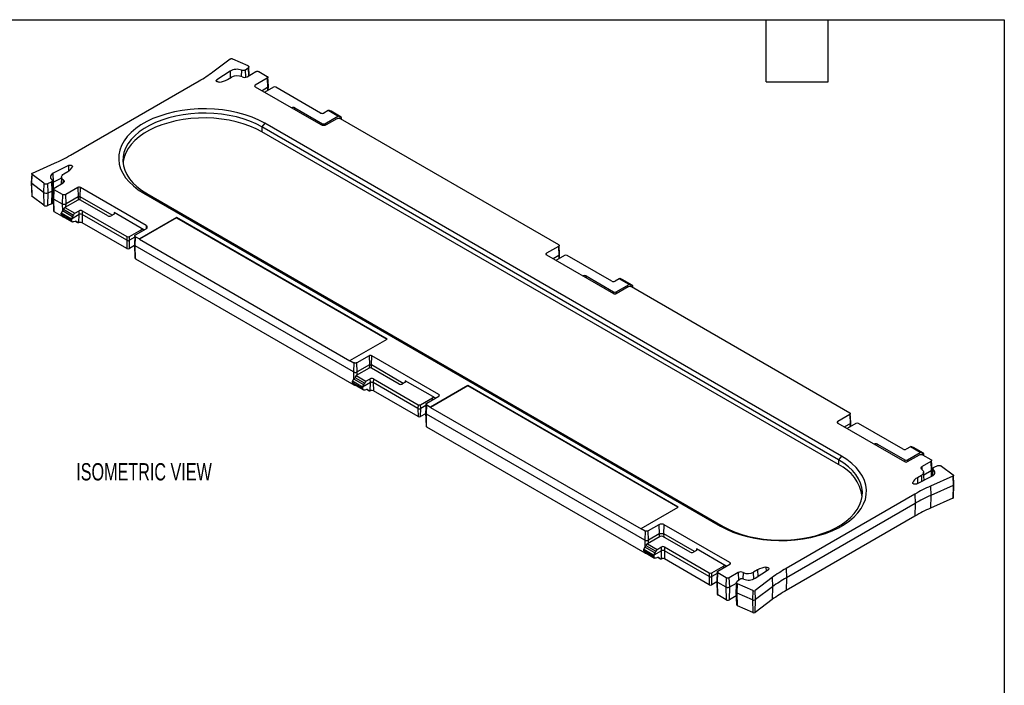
# Model space of a CAD drawing. Header units: millimetres. Extents: x 6 to 273, y 6 to 210.
# Tile 3 of 3: x 152 to 273, y 128 to 210. Entities that reach past the tile are written whole.
import ezdxf

# ---------------------------------------------------------------- set-up
doc = ezdxf.new("R2010")
doc.units = ezdxf.units.MM
doc.layers.add('TEXT', color=140, linetype='Continuous', lineweight=25)
doc.styles.add('SLDTEXTSTYLE0', font='TXT', dxfattribs={"width": 0.7})

msp = doc.modelspace()

# ---------------------------------------------------------------- linework, layer by layer
for p, q in [((176.004, 203.158), (178.116, 204.737)), ((178.393, 204.757), (180.266, 203.923)), ((178.099, 203.255), (176.486, 202.189)), ((178.099, 203.255), (178.132, 202.416)), ((179.509, 203.347), (179.486, 202.574)), ((179.988, 203.387), (180.328, 203.641)), ((180.025, 202.497), (179.988, 203.387)), ((180.185, 202.557), (181.271, 203.184)), ((180.328, 203.641), (180.369, 202.663)), ((180.457, 202.714), (180.401, 203.77)), ((181.649, 203.184), (182.671, 202.594)), ((158.519, 192.93), (174.313, 202.048)), ((176.495, 201.953), (176.486, 202.189)), ((177.799, 202.224), (178.295, 202.51)), ((182.671, 202.376), (181.189, 201.52)), ((182.671, 202.376), (182.713, 201.245)), ((182.809, 201.384), (182.75, 202.487)), ((181.196, 201.325), (181.189, 201.52)), ((181.189, 201.33), (189.243, 196.68)), ((182.713, 201.245), (182.025, 200.847)), ((183.414, 201.272), (182.351, 200.658)), ((182.713, 201.245), (182.704, 200.862)), ((182.794, 200.914), (182.809, 201.374)), ((189.213, 198.108), (183.733, 201.272)), ((185.676, 198.739), (185.678, 198.74)), ((185.678, 198.738), (185.678, 198.74)), ((186.057, 198.519), (186.066, 198.74)), ((186.066, 198.74), (189.424, 196.801)), ((190.119, 198.407), (189.601, 198.108)), ((191.322, 197.713), (190.119, 198.407)), ((191.449, 197.724), (190.242, 198.421)), ((190.403, 198.328), (191.625, 197.623)), ((191.717, 197.618), (190.49, 198.326)), ((182.369, 196.852), (182.009, 196.403)), ((253.08, 156.031), (182.369, 196.852)), ((189.744, 196.801), (191.322, 197.713)), ((189.925, 196.68), (191.231, 197.434)), ((191.609, 197.434), (218.38, 181.979)), ((191.774, 197.5), (191.634, 197.419)), ((191.767, 197.343), (191.774, 197.5)), ((191.774, 197.5), (191.773, 197.518)), ((182.009, 196.403), (181.991, 195.817)), ((252.702, 154.996), (181.991, 195.817)), ((252.719, 155.582), (182.009, 196.403)), ((189.424, 196.801), (189.417, 196.617)), ((189.75, 196.618), (189.744, 196.801)), ((153.861, 190.734), (156.596, 191.954)), ((158.275, 191.676), (156.428, 190.745)), ((157.719, 190.631), (158.214, 190.917)), ((158.275, 191.676), (158.299, 190.97)), ((153.784, 190.648), (153.725, 189.542)), ((153.778, 189.447), (153.825, 190.575)), ((155.271, 189.494), (153.825, 190.575)), ((155.758, 189.457), (156.199, 189.654)), ((156.199, 189.654), (156.236, 188.52)), ((156.393, 188.713), (156.334, 189.819)), ((156.349, 189.541), (156.467, 189.612)), ((156.467, 189.612), (156.428, 190.745)), ((156.435, 188.103), (156.467, 189.612)), ((157.433, 190.099), (156.467, 189.612)), ((157.442, 190.262), (157.396, 189.401)), ((157.649, 189.548), (157.663, 189.893)), ((153.725, 189.535), (153.776, 187.947)), ((155.224, 188.366), (153.778, 189.447)), ((153.819, 187.877), (153.778, 189.447)), ((155.271, 189.494), (155.224, 188.366)), ((155.224, 188.366), (155.265, 186.796)), ((155.794, 188.324), (155.758, 189.457)), ((155.794, 188.324), (156.236, 188.52)), ((156.236, 188.52), (156.204, 186.956)), ((156.343, 187.114), (156.394, 188.702)), ((156.473, 188.807), (156.414, 187.703)), ((156.509, 187.564), (156.551, 188.695)), ((156.551, 188.913), (157.637, 189.54)), ((157.574, 188.105), (156.551, 188.695)), ((159.434, 188.961), (157.951, 188.105)), ((159.434, 188.961), (159.476, 187.83)), ((159.721, 187.83), (159.763, 188.961)), ((167.817, 184.311), (159.763, 188.961)), ((155.265, 186.796), (153.819, 187.877)), ((155.763, 186.759), (155.794, 188.324)), ((156.371, 188.012), (156.434, 188.046)), ((156.414, 187.694), (156.464, 186.108)), ((156.509, 187.564), (157.532, 186.974)), ((156.545, 185.997), (156.509, 187.564)), ((157.574, 188.105), (157.532, 186.974)), ((159.439, 187.431), (157.86, 186.52)), ((157.993, 186.974), (157.951, 188.105)), ((159.476, 187.83), (157.993, 186.974)), ((159.476, 187.83), (159.467, 187.445)), ((163.638, 185.569), (159.721, 187.83)), ((159.73, 187.445), (159.721, 187.83)), ((163.117, 185.492), (159.758, 187.431)), ((167.52, 188.279), (238.231, 147.459)), ((167.881, 188.247), (167.52, 188.279)), ((167.881, 188.247), (238.592, 147.427)), ((156.204, 186.956), (155.763, 186.759)), ((157.568, 185.407), (156.545, 185.997)), ((157.532, 186.974), (157.552, 186.098)), ((158.78, 185.397), (157.557, 186.103)), ((157.691, 186.299), (158.904, 185.599)), ((157.86, 186.52), (159.063, 185.825)), ((157.984, 186.592), (157.993, 186.974)), ((159.063, 185.825), (159.581, 186.124)), ((159.598, 185.661), (159.581, 186.124)), ((159.969, 186.124), (159.952, 185.661)), ((159.969, 186.124), (165.449, 182.961)), ((157.408, 185.825), (157.41, 185.843)), ((158.646, 185.111), (157.408, 185.825)), ((157.417, 185.641), (157.408, 185.825)), ((157.41, 185.843), (158.646, 185.13)), ((158.646, 184.932), (157.417, 185.641)), ((157.514, 185.474), (158.746, 184.762)), ((157.567, 185.443), (157.568, 185.407)), ((159.598, 185.661), (158.646, 185.111)), ((158.646, 185.13), (158.646, 185.111)), ((158.646, 185.111), (158.646, 184.932)), ((159.118, 184.821), (158.906, 184.756)), ((159.151, 184.83), (159.411, 184.679)), ((159.347, 184.746), (159.194, 184.834)), ((159.576, 184.669), (159.598, 185.661)), ((165.432, 182.497), (159.952, 185.661)), ((159.952, 185.661), (159.975, 184.658)), ((163.889, 185.714), (163.505, 185.492)), ((163.889, 185.897), (163.882, 185.71)), ((167.531, 183.795), (163.889, 185.897)), ((171.542, 185.259), (166.986, 182.629)), ((171.542, 185.3), (166.987, 182.67)), ((197.36, 170.395), (171.542, 185.3)), ((171.542, 185.3), (171.542, 185.259)), ((171.542, 185.259), (197.325, 170.374)), ((165.455, 181.494), (159.975, 184.658)), ((165.768, 182.961), (167.213, 183.795)), ((166.511, 183.163), (167.817, 183.917)), ((167.222, 183.574), (167.213, 183.795)), ((167.529, 183.751), (167.531, 183.795)), ((167.817, 184.311), (167.803, 183.921)), ((165.449, 182.961), (165.432, 182.497)), ((165.432, 182.497), (165.455, 181.494)), ((165.763, 181.494), (165.786, 182.497)), ((165.786, 182.497), (165.768, 182.961)), ((166.423, 182.865), (165.786, 182.497)), ((166.433, 183.057), (166.374, 181.954)), ((166.469, 181.815), (166.511, 182.945)), ((166.511, 182.945), (166.987, 182.67)), ((166.987, 182.67), (166.986, 182.629)), ((166.986, 182.629), (192.805, 167.724)), ((166.377, 181.849), (165.763, 181.494)), ((166.374, 181.944), (166.425, 180.358)), ((193.241, 166.36), (166.469, 181.815)), ((166.505, 180.247), (166.469, 181.815)), ((218.38, 181.761), (216.898, 180.905)), ((218.38, 181.761), (218.422, 180.63)), ((218.518, 180.769), (218.458, 181.873)), ((166.505, 180.247), (193.277, 164.793)), ((216.905, 180.711), (216.898, 180.905)), ((216.898, 180.715), (225.128, 175.964)), ((218.422, 180.63), (217.733, 180.233)), ((219.123, 180.657), (218.06, 180.044)), ((218.422, 180.63), (218.413, 180.248)), ((218.503, 180.3), (218.518, 180.76)), ((224.922, 177.494), (219.442, 180.657)), ((221.385, 178.125), (221.387, 178.126)), ((221.387, 178.124), (221.387, 178.126)), ((221.766, 177.905), (221.774, 178.126)), ((221.774, 178.126), (225.133, 176.187)), ((225.828, 177.793), (225.31, 177.494)), ((227.031, 177.098), (225.828, 177.793)), ((227.158, 177.109), (225.951, 177.806)), ((226.112, 177.714), (227.334, 177.009)), ((227.426, 177.003), (226.199, 177.711)), ((225.452, 176.187), (227.031, 177.098)), ((225.457, 175.964), (226.94, 176.82)), ((227.318, 176.82), (254.089, 161.365)), ((227.483, 176.886), (227.343, 176.805)), ((227.476, 176.729), (227.483, 176.886)), ((227.483, 176.886), (227.481, 176.904)), ((225.133, 176.187), (225.125, 175.966)), ((225.461, 175.966), (225.452, 176.187)), ((192.806, 167.766), (197.36, 170.395)), ((195.143, 168.347), (193.66, 167.491)), ((195.143, 168.347), (195.185, 167.216)), ((195.43, 167.216), (195.472, 168.347)), ((203.703, 163.595), (195.472, 168.347)), ((192.805, 167.724), (192.806, 167.766)), ((192.806, 167.766), (193.283, 167.491)), ((193.283, 167.491), (193.241, 166.36)), ((195.148, 166.817), (193.569, 165.906)), ((193.702, 166.36), (193.66, 167.491)), ((195.185, 167.216), (193.702, 166.36)), ((195.185, 167.216), (195.176, 166.831)), ((199.347, 164.955), (195.43, 167.216)), ((195.439, 166.831), (195.43, 167.216)), ((198.826, 164.878), (195.467, 166.817)), ((193.241, 166.36), (193.261, 165.484)), ((194.489, 164.783), (193.266, 165.488)), ((193.4, 165.685), (194.613, 164.985)), ((193.569, 165.906), (194.772, 165.211)), ((193.693, 165.977), (193.702, 166.36)), ((194.772, 165.211), (195.29, 165.51)), ((195.307, 165.047), (195.29, 165.51)), ((195.678, 165.51), (195.661, 165.047)), ((195.678, 165.51), (201.158, 162.346)), ((193.117, 165.211), (193.119, 165.229)), ((194.355, 164.497), (193.117, 165.211)), ((193.126, 165.027), (193.117, 165.211)), ((193.119, 165.229), (194.355, 164.515)), ((194.355, 164.317), (193.126, 165.027)), ((193.223, 164.859), (194.455, 164.148)), ((193.276, 164.829), (193.277, 164.793)), ((195.307, 165.047), (194.355, 164.497)), ((194.355, 164.515), (194.355, 164.497)), ((194.355, 164.497), (194.355, 164.317)), ((194.86, 164.215), (195.12, 164.065)), ((195.056, 164.131), (194.903, 164.22)), ((195.285, 164.055), (195.307, 165.047)), ((201.141, 161.883), (195.661, 165.047)), ((195.661, 165.047), (195.684, 164.044)), ((199.598, 165.1), (199.214, 164.878)), ((199.598, 165.283), (199.591, 165.096)), ((203.239, 163.181), (199.598, 165.283)), ((207.251, 164.644), (202.695, 162.014)), ((207.251, 164.685), (202.696, 162.056)), ((233.069, 149.781), (207.251, 164.685)), ((207.251, 164.685), (207.251, 164.644)), ((233.034, 149.76), (207.251, 164.644)), ((194.827, 164.207), (194.615, 164.142)), ((201.164, 160.88), (195.684, 164.044)), ((201.477, 162.346), (202.922, 163.181)), ((202.22, 162.549), (203.703, 163.405)), ((202.931, 162.959), (202.922, 163.181)), ((203.238, 163.137), (203.239, 163.181)), ((203.703, 163.595), (203.695, 163.401)), ((201.158, 162.346), (201.141, 161.883)), ((201.141, 161.883), (201.164, 160.88)), ((201.471, 160.88), (201.495, 161.883)), ((201.495, 161.883), (201.477, 162.346)), ((202.131, 162.251), (201.495, 161.883)), ((202.142, 162.443), (202.083, 161.339)), ((202.178, 161.2), (202.22, 162.331)), ((202.22, 162.331), (202.696, 162.056)), ((202.696, 162.056), (202.695, 162.014)), ((202.695, 162.014), (228.513, 147.11)), ((202.086, 161.235), (201.471, 160.88)), ((202.083, 161.33), (202.133, 159.744)), ((228.95, 145.745), (202.178, 161.2)), ((202.214, 159.633), (202.178, 161.2)), ((254.089, 161.147), (252.625, 160.302)), ((254.089, 161.147), (254.131, 160.016)), ((254.226, 160.155), (254.167, 161.259)), ((202.214, 159.633), (228.986, 144.178)), ((252.633, 160.086), (252.625, 160.302)), ((252.625, 160.09), (260.818, 155.36)), ((254.131, 160.016), (253.442, 159.618)), ((254.832, 160.043), (253.769, 159.43)), ((254.131, 160.016), (254.122, 159.634)), ((254.212, 159.685), (254.226, 160.146)), ((260.631, 156.88), (255.151, 160.043)), ((257.094, 157.511), (257.095, 157.512)), ((257.096, 157.51), (257.095, 157.512)), ((257.475, 157.29), (257.483, 157.512)), ((257.483, 157.512), (260.842, 155.573)), ((261.537, 157.178), (261.019, 156.88)), ((262.74, 156.484), (261.537, 157.178)), ((262.867, 156.495), (261.659, 157.192)), ((261.82, 157.1), (263.043, 156.394)), ((263.134, 156.389), (261.908, 157.097)), ((253.08, 156.031), (252.719, 155.582)), ((261.161, 155.573), (262.74, 156.484)), ((261.185, 155.36), (262.649, 156.205)), ((263.027, 156.205), (264.049, 155.615)), ((263.192, 156.271), (263.052, 156.191)), ((263.185, 156.114), (263.192, 156.271)), ((263.192, 156.271), (263.19, 156.289)), ((252.719, 155.582), (252.702, 154.996)), ((260.842, 155.573), (260.834, 155.352)), ((261.169, 155.352), (261.161, 155.573)), ((264.049, 155.397), (262.963, 154.77)), ((262.978, 154.387), (262.963, 154.77)), ((264.049, 155.397), (264.091, 154.266)), ((264.187, 154.405), (264.127, 155.509)), ((264.842, 154.853), (264.401, 154.656)), ((265.329, 154.817), (266.775, 153.736)), ((262.325, 152.635), (264.172, 153.566)), ((262.881, 153.679), (262.386, 153.393)), ((262.386, 153.393), (262.412, 152.679)), ((262.881, 153.679), (262.909, 152.929)), ((263.212, 153.082), (263.158, 154.083)), ((263.177, 153.738), (264.091, 154.266)), ((266.739, 153.576), (264.004, 152.357)), ((264.091, 154.266), (264.074, 153.516)), ((264.16, 153.56), (264.187, 154.396)), ((264.266, 154.504), (264.218, 153.6)), ((264.301, 153.664), (264.332, 154.38)), ((266.739, 153.576), (266.775, 152.442)), ((266.875, 152.553), (266.816, 153.662)), ((261.834, 152.72), (261.83, 152.803)), ((264.004, 152.357), (264.041, 151.223)), ((266.775, 152.442), (264.041, 151.223)), ((266.775, 152.442), (266.744, 150.878)), ((266.824, 150.964), (266.875, 152.549)), ((262.081, 151.38), (246.288, 142.263)), ((262.081, 151.38), (262.123, 150.249)), ((264.041, 151.223), (264.009, 149.658)), ((228.515, 147.151), (233.069, 149.781)), ((262.123, 150.249), (246.329, 141.132)), ((262.123, 150.249), (262.087, 148.682)), ((266.744, 150.878), (264.009, 149.658)), ((262.087, 148.682), (246.293, 139.565)), ((230.675, 147.63), (229.369, 146.876)), ((230.675, 147.63), (230.717, 146.499)), ((231.316, 146.499), (231.357, 147.63)), ((239.411, 142.981), (231.357, 147.63)), ((238.231, 147.459), (238.592, 147.427)), ((228.513, 147.11), (228.515, 147.151)), ((228.515, 147.151), (228.991, 146.876)), ((228.991, 146.876), (228.95, 145.745)), ((230.857, 146.203), (229.278, 145.291)), ((229.411, 145.745), (229.369, 146.876)), ((230.717, 146.499), (229.411, 145.745)), ((230.717, 146.499), (230.708, 146.117)), ((234.535, 144.264), (231.176, 146.203)), ((235.055, 144.34), (231.316, 146.499)), ((231.324, 146.117), (231.316, 146.499)), ((228.95, 145.745), (228.97, 144.87)), ((229.109, 145.071), (230.322, 144.37)), ((229.278, 145.291), (230.481, 144.597)), ((229.402, 145.363), (229.411, 145.745)), ((230.481, 144.597), (230.999, 144.896)), ((231.016, 144.432), (230.999, 144.896)), ((231.387, 144.896), (231.37, 144.432)), ((231.387, 144.896), (236.867, 141.732)), ((228.826, 144.597), (228.828, 144.615)), ((230.064, 143.882), (228.826, 144.597)), ((228.835, 144.412), (228.826, 144.597)), ((228.828, 144.615), (230.064, 143.901)), ((230.064, 143.703), (228.835, 144.412)), ((228.932, 144.245), (230.164, 143.534)), ((230.197, 144.168), (228.975, 144.874)), ((228.985, 144.214), (228.986, 144.178)), ((231.016, 144.432), (230.064, 143.882)), ((230.064, 143.901), (230.064, 143.882)), ((230.064, 143.882), (230.064, 143.703)), ((230.993, 143.441), (231.016, 144.432)), ((236.85, 141.269), (231.37, 144.432)), ((231.37, 144.432), (231.393, 143.429)), ((235.307, 144.485), (234.922, 144.264)), ((235.307, 144.669), (235.3, 144.481)), ((238.948, 142.566), (235.307, 144.669)), ((230.535, 143.593), (230.324, 143.527)), ((230.569, 143.601), (230.829, 143.451)), ((230.765, 143.517), (230.612, 143.605)), ((236.873, 140.266), (231.393, 143.429)), ((237.186, 141.732), (238.631, 142.566)), ((237.929, 141.935), (239.411, 142.791)), ((238.639, 142.345), (238.631, 142.566)), ((238.947, 142.522), (238.948, 142.566)), ((239.411, 142.981), (239.404, 142.787)), ((236.867, 141.732), (236.85, 141.269)), ((237.203, 141.269), (237.186, 141.732)), ((237.84, 141.636), (237.203, 141.269)), ((237.851, 141.828), (237.792, 140.725)), ((237.887, 140.586), (237.929, 141.717)), ((238.952, 141.126), (237.929, 141.717)), ((240.415, 141.753), (239.329, 141.126)), ((240.415, 141.753), (240.45, 140.802)), ((241.026, 141.769), (241, 140.991)), ((242.801, 142.087), (242.305, 141.801)), ((242.336, 140.968), (242.305, 141.801)), ((242.501, 141.056), (244.114, 142.122)), ((242.801, 142.087), (242.831, 141.274)), ((243.823, 142.407), (243.828, 141.933)), ((246.288, 142.263), (246.329, 141.132)), ((236.85, 141.269), (236.873, 140.266)), ((237.18, 140.266), (237.203, 141.269)), ((237.794, 140.62), (237.18, 140.266)), ((237.791, 140.716), (237.842, 139.13)), ((237.887, 140.586), (238.91, 139.996)), ((237.923, 139.019), (237.887, 140.586)), ((238.952, 141.126), (238.91, 139.996)), ((239.371, 139.996), (239.329, 141.126)), ((239.371, 139.996), (240.195, 140.471)), ((240.199, 140.553), (240.14, 139.447)), ((240.612, 140.924), (240.272, 140.669)), ((240.298, 139.254), (240.334, 140.388)), ((242.207, 139.553), (240.334, 140.388)), ((244.596, 141.152), (242.484, 139.573)), ((244.596, 141.152), (244.643, 140.025)), ((246.329, 141.132), (246.293, 139.565)), ((238.946, 138.428), (237.923, 139.019)), ((238.91, 139.996), (238.946, 138.428)), ((239.335, 138.428), (239.371, 139.996)), ((240.157, 138.903), (239.335, 138.428)), ((240.14, 139.435), (240.191, 137.848)), ((242.171, 138.419), (240.298, 139.254)), ((240.329, 137.689), (240.298, 139.254)), ((242.207, 139.553), (242.171, 138.419)), ((242.53, 138.446), (242.484, 139.573)), ((244.643, 140.025), (242.53, 138.446)), ((244.643, 140.025), (244.602, 138.455)), ((242.202, 136.854), (240.329, 137.689)), ((242.171, 138.419), (242.202, 136.854)), ((244.602, 138.455), (242.49, 136.876)), ((242.49, 136.876), (242.53, 138.446))]:
    msp.add_line(p, q)
at = {"flags": 128}
for points in [[(176.777, 201.903), (176.683, 201.9), (176.592, 201.914), (176.513, 201.943), (176.453, 201.985), (176.419, 202.036), (176.413, 202.09), (176.436, 202.143), (176.486, 202.189)], [(182.369, 196.852), (181.63, 197.24), (180.83, 197.585), (179.977, 197.885), (179.078, 198.137), (178.142, 198.339), (177.177, 198.488), (176.191, 198.584), (175.195, 198.625), (174.196, 198.611), (173.204, 198.543), (172.227, 198.42), (171.275, 198.245), (170.357, 198.018), (169.48, 197.741), (168.652, 197.418), (167.882, 197.051), (167.175, 196.643), (166.539, 196.198), (165.979, 195.72), (165.5, 195.214), (165.107, 194.684), (164.803, 194.134), (164.59, 193.571), (164.471, 192.998), (164.448, 192.421), (164.519, 191.846), (164.685, 191.277), (164.943, 190.72), (165.293, 190.179), (165.729, 189.66), (166.249, 189.168), (166.848, 188.706), (167.52, 188.279)], [(182.009, 196.403), (181.305, 196.772), (180.544, 197.101), (179.732, 197.386), (178.877, 197.626), (177.986, 197.818), (177.068, 197.96), (176.131, 198.051), (175.182, 198.09), (174.232, 198.077), (173.288, 198.012), (172.359, 197.895), (171.454, 197.728), (170.58, 197.512), (169.745, 197.249), (168.958, 196.941), (168.225, 196.592), (167.553, 196.204), (166.948, 195.781), (166.415, 195.326), (165.959, 194.845), (165.585, 194.34), (165.295, 193.817), (165.093, 193.281), (164.98, 192.736), (164.958, 192.188), (165.026, 191.64), (165.183, 191.099), (165.429, 190.569), (165.762, 190.055), (166.177, 189.561), (166.672, 189.092), (167.241, 188.653), (167.881, 188.247)], [(181.991, 195.817), (181.289, 196.185), (180.53, 196.513), (179.72, 196.798), (178.867, 197.037), (177.979, 197.228), (177.063, 197.37), (176.128, 197.461), (175.182, 197.5), (174.234, 197.487), (173.292, 197.422), (172.366, 197.306), (171.462, 197.139), (170.591, 196.923), (169.758, 196.661), (168.973, 196.354), (168.242, 196.006), (167.571, 195.618), (166.967, 195.196), (166.436, 194.743), (165.981, 194.262), (165.608, 193.759), (165.319, 193.238), (165.118, 192.703), (165.005, 192.159), (164.983, 191.895)], [(158.275, 191.676), (158.355, 191.705), (158.446, 191.718), (158.54, 191.714), (158.628, 191.695), (158.7, 191.66), (158.751, 191.614), (158.775, 191.562), (158.77, 191.507)], [(153.825, 190.575), (153.805, 190.593), (153.791, 190.614), (153.784, 190.636), (153.786, 190.659), (153.794, 190.68), (153.81, 190.701), (153.833, 190.719), (153.861, 190.734)], [(156.428, 190.745), (156.294, 190.663), (156.189, 190.569), (156.115, 190.465), (156.075, 190.355), (156.071, 190.243), (156.103, 190.132), (156.169, 190.027), (156.268, 189.93)], [(156.268, 189.93), (156.302, 189.897), (156.324, 189.861), (156.334, 189.823), (156.331, 189.784), (156.315, 189.747), (156.287, 189.712), (156.248, 189.68), (156.199, 189.654)], [(157.663, 189.893), (157.563, 189.976), (157.492, 190.069), (157.451, 190.167), (157.442, 190.268), (157.466, 190.369), (157.521, 190.465), (157.607, 190.553), (157.719, 190.631)], [(157.663, 189.893), (157.711, 189.853), (157.745, 189.809), (157.765, 189.762), (157.769, 189.714), (157.757, 189.666), (157.731, 189.62), (157.69, 189.577), (157.637, 189.54)], [(238.231, 147.459), (238.97, 147.071), (239.77, 146.725), (240.623, 146.425), (241.522, 146.173), (242.458, 145.971), (243.423, 145.822), (244.409, 145.726), (245.406, 145.685), (246.404, 145.699), (247.397, 145.767), (248.373, 145.89), (249.325, 146.066), (250.243, 146.293), (251.12, 146.569), (251.948, 146.892), (252.718, 147.26), (253.425, 147.668), (254.061, 148.112), (254.621, 148.59), (255.1, 149.096), (255.493, 149.627), (255.798, 150.176), (256.01, 150.74), (256.129, 151.313), (256.152, 151.889), (256.081, 152.465), (255.915, 153.033), (255.657, 153.591), (255.308, 154.131), (254.871, 154.65), (254.351, 155.142), (253.752, 155.604), (253.08, 156.031)], [(238.592, 147.427), (239.295, 147.057), (240.056, 146.729), (240.868, 146.443), (241.723, 146.203), (242.614, 146.011), (243.532, 145.869), (244.469, 145.778), (245.418, 145.739), (246.368, 145.752), (247.312, 145.817), (248.241, 145.934), (249.146, 146.101), (250.02, 146.317), (250.855, 146.58), (251.642, 146.888), (252.375, 147.237), (253.047, 147.625), (253.653, 148.048), (254.185, 148.503), (254.641, 148.985), (255.015, 149.489), (255.305, 150.012), (255.507, 150.548), (255.62, 151.093), (255.642, 151.642), (255.574, 152.189), (255.417, 152.73), (255.171, 153.26), (254.839, 153.775), (254.423, 154.268), (253.928, 154.737), (253.359, 155.176), (252.719, 155.582)], [(262.937, 154.417), (262.889, 154.457), (262.855, 154.501), (262.835, 154.548), (262.831, 154.597), (262.843, 154.645), (262.869, 154.691), (262.91, 154.733), (262.963, 154.77)], [(262.937, 154.417), (263.037, 154.334), (263.108, 154.242), (263.149, 154.143), (263.158, 154.042), (263.134, 153.942), (263.079, 153.845), (262.993, 153.757), (262.881, 153.679)], [(264.172, 153.566), (264.306, 153.647), (264.412, 153.741), (264.486, 153.845), (264.525, 153.955), (264.529, 154.067), (264.497, 154.178), (264.431, 154.283), (264.332, 154.38)], [(262.325, 152.635), (262.245, 152.606), (262.154, 152.592), (262.06, 152.596), (261.973, 152.616), (261.9, 152.65), (261.849, 152.696), (261.825, 152.749), (261.83, 152.803)], [(243.823, 142.407), (243.917, 142.41), (244.008, 142.397), (244.087, 142.367), (244.147, 142.325), (244.181, 142.275), (244.187, 142.22), (244.164, 142.168), (244.114, 142.122)], [(240.334, 140.388), (240.285, 140.415), (240.245, 140.447), (240.217, 140.482), (240.202, 140.521), (240.2, 140.56), (240.211, 140.599), (240.235, 140.636), (240.272, 140.669)]]:
    msp.add_lwpolyline(points, dxfattribs=at)
for centre, radius, start, end in [((165.782, 216.891), 17.121, 299.88606, 306.6625), ((178.899, 201.847), 1.62, 67.87306, 119.62145), ((180.12, 203.595), 0.359, 60.09456, 66.05904), ((176.485, 204.622), 2.735, 276.13899, 298.72174), ((178.968, 201.2), 1.472, 65.67561, 117.19565), ((179.864, 203.183), 0.703, 245.67561, 297.19565), ((183.574, 200.964), 0.347, 62.60967, 117.39033), ((185.872, 198.366), 0.422, 62.60967, 117.39033), ((189.407, 198.482), 0.422, 242.60967, 297.39033), ((189.584, 197.109), 0.347, 242.60967, 297.39033), ((148.183, 210.901), 20.731, 293.94096, 299.90544), ((157.664, 191.993), 1.208, 297.10838, 336.30734), ((153.837, 189.543), 0.113, 180.33749, 238.2723), ((155.55, 188.888), 0.615, 238.05747, 293.45558), ((155.549, 189.939), 0.525, 238.05747, 293.45558), ((156.17, 188.735), 0.225, 287.04197, 354.39198), ((153.867, 187.955), 0.0919, 184.71956, 237.95852), ((159.598, 187.123), 0.347, 62.60967, 117.39033), ((155.549, 187.253), 0.538, 238.05747, 293.45558), ((156.149, 187.143), 0.195, 286.37575, 351.51659), ((159.775, 185.75), 0.422, 62.60967, 117.39033), ((159.775, 185.32), 0.384, 62.60967, 117.39033), ((163.311, 185.867), 0.422, 242.60967, 297.39033), ((163.854, 185.806), 0.0979, 290.78342, 69.21658), ((159.774, 184.267), 0.439, 62.80837, 102.91237), ((167.372, 183.489), 0.345, 62.60967, 117.39033), ((165.609, 182.839), 0.384, 242.60967, 297.39033), ((165.609, 183.269), 0.347, 242.60967, 297.39033), ((165.609, 181.791), 0.334, 242.60967, 297.39033), ((219.282, 180.349), 0.347, 62.60967, 117.39033), ((221.581, 177.752), 0.422, 62.60967, 117.39033), ((225.116, 177.868), 0.422, 242.60967, 297.39033), ((225.293, 176.495), 0.347, 242.60967, 297.39033), ((195.307, 166.509), 0.347, 62.60967, 117.39033), ((195.484, 165.136), 0.422, 62.60967, 117.39033), ((195.484, 164.705), 0.384, 62.60967, 117.39033), ((199.02, 165.252), 0.422, 242.60967, 297.39033), ((199.563, 165.191), 0.0979, 290.78342, 69.21658), ((195.483, 163.653), 0.439, 62.80837, 102.91237), ((203.081, 162.875), 0.345, 62.60967, 117.39033), ((201.318, 162.224), 0.384, 242.60967, 297.39033), ((201.318, 162.655), 0.347, 242.60967, 297.39033), ((201.318, 161.177), 0.334, 242.60967, 297.39033), ((252.665, 160.196), 0.113, 110.78342, 249.21658), ((254.991, 159.735), 0.347, 62.60967, 117.39033), ((257.289, 157.137), 0.422, 62.60967, 117.39033), ((260.825, 157.254), 0.422, 242.60967, 297.39033), ((250.57, 150.367), 5.097, 7.97753, 65.2746), ((261.002, 155.714), 0.398, 242.60967, 297.39033), ((261.002, 155.881), 0.347, 242.60967, 297.39033), ((265.152, 154.579), 0.297, 53.3375, 60.11394), ((262.936, 152.318), 1.208, 117.10838, 156.30734), ((272.417, 133.41), 20.731, 113.94096, 119.90544), ((272.428, 132.332), 20.669, 113.94096, 119.90544), ((272.418, 130.719), 20.722, 113.94096, 119.90544), ((231.016, 145.895), 0.347, 62.60967, 117.39033), ((231.193, 144.521), 0.422, 62.60967, 117.39033), ((231.193, 144.091), 0.384, 62.60967, 117.39033), ((234.729, 144.638), 0.422, 242.60967, 297.39033), ((235.272, 144.577), 0.0979, 290.78342, 69.21658), ((231.192, 143.039), 0.439, 62.80837, 102.91237), ((238.79, 142.26), 0.345, 62.60967, 117.39033), ((237.027, 142.04), 0.347, 242.60967, 297.39033), ((240.736, 141.128), 0.703, 65.67561, 117.19565), ((241.633, 143.11), 1.472, 245.67561, 297.19565), ((244.115, 139.688), 2.735, 96.13899, 118.72174), ((254.818, 127.419), 17.121, 119.88606, 126.6625), ((237.027, 141.61), 0.384, 242.60967, 297.39033), ((237.027, 140.562), 0.334, 242.60967, 297.39033), ((240.89, 140.477), 0.526, 67.57477, 121.93511), ((241.701, 142.464), 1.62, 247.87237, 299.62146), ((254.835, 126.332), 17.07, 119.88606, 126.6625), ((240.357, 139.463), 0.218, 184.31992, 254.24613), ((242.326, 139.827), 0.299, 246.54442, 301.94253), ((254.821, 124.727), 17.113, 119.88606, 126.6625), ((240.389, 137.881), 0.201, 189.43157, 252.67609), ((242.325, 138.775), 0.388, 246.54442, 301.94253), ((242.326, 137.14), 0.311, 246.54442, 301.94253)]:
    msp.add_arc(centre, radius, start, end)
for centre, major_axis, ratio, start_param, end_param in [((190.111, 198.207), (0.133, 0.212), 0.5516725, 0.0199967, 0.8053136), ((190.36, 198.112), (0.133, 0.212), 0.5516725, 0.0199967, 0.6033751), ((191.33, 197.504), (0.116, 0.221), 0.6019861, 5.8518584, 7.0446927), ((191.653, 197.848), (0.116, 0.221), 0.6019861, 2.7102657, 3.7023227), ((191.597, 197.398), (0.116, 0.221), 0.6019861, 5.5611629, 6.8427543), ((157.585, 185.927), (0.133, 0.212), 0.5516725, 1.007252, 2.2888434), ((157.53, 186.278), (0.133, 0.212), 0.5516725, 4.1476836, 5.1397406), ((157.853, 186.32), (0.133, 0.212), 0.5516725, 0.8053136, 1.9981479), ((158.823, 185.213), (0.116, 0.221), 0.6019861, 0.9634459, 2.2450373), ((158.737, 185.581), (0.116, 0.221), 0.6019861, 4.1038775, 5.0959344), ((159.071, 185.617), (0.116, 0.221), 0.6019861, 0.7615074, 1.9543418), ((159.027, 184.382), (0.26, 0.427), 0.5620769, 5.9754956, 6.8486566), ((159.667, 185.109), (0.26, 0.427), 0.5620769, 2.833903, 3.7029), ((225.82, 177.593), (0.133, 0.212), 0.5516725, 0.0199967, 0.8053136), ((226.069, 177.498), (0.133, 0.212), 0.5516725, 0.0199967, 0.6033751), ((227.039, 176.89), (0.116, 0.221), 0.6019861, 5.8518584, 7.0446927), ((227.362, 177.233), (0.116, 0.221), 0.6019861, 2.7102657, 3.7023227), ((227.306, 176.784), (0.116, 0.221), 0.6019861, 5.5611629, 6.8427543), ((193.294, 165.313), (0.133, 0.212), 0.5516725, 1.007252, 2.2888434), ((193.239, 165.664), (0.133, 0.212), 0.5516725, 4.1476836, 5.1397406), ((193.561, 165.706), (0.133, 0.212), 0.5516725, 0.8053136, 1.9981479), ((194.532, 164.599), (0.116, 0.221), 0.6019861, 0.9634459, 2.2450373), ((194.446, 164.967), (0.116, 0.221), 0.6019861, 4.1038775, 5.0959344), ((194.78, 165.002), (0.116, 0.221), 0.6019861, 0.7615074, 1.9543418), ((194.736, 163.768), (0.26, 0.427), 0.5620769, 5.9754956, 6.8486566), ((195.376, 164.494), (0.26, 0.427), 0.5620769, 2.833903, 3.7029), ((261.529, 156.979), (0.133, 0.212), 0.5516725, 0.0199967, 0.8053136), ((261.777, 156.884), (0.133, 0.212), 0.5516725, 0.0199967, 0.6033751), ((262.748, 156.275), (0.116, 0.221), 0.6019861, 5.8518584, 7.0446927), ((263.07, 156.619), (0.116, 0.221), 0.6019861, 2.7102657, 3.7023227), ((263.015, 156.169), (0.116, 0.221), 0.6019861, 5.5611629, 6.8427543), ((228.947, 145.049), (0.133, 0.212), 0.5516725, 4.1476836, 5.1397406), ((229.27, 145.092), (0.133, 0.212), 0.5516725, 0.8053136, 1.9981479), ((229.003, 144.699), (0.133, 0.212), 0.5516725, 1.007252, 2.2888434), ((230.24, 143.985), (0.116, 0.221), 0.6019861, 0.9634459, 2.2450373), ((230.155, 144.352), (0.116, 0.221), 0.6019861, 4.1038775, 5.0959344), ((230.489, 144.388), (0.116, 0.221), 0.6019861, 0.7615074, 1.9543418), ((230.445, 143.154), (0.26, 0.427), 0.5620769, 5.9754956, 6.8486566), ((231.085, 143.88), (0.26, 0.427), 0.5620769, 2.833903, 3.7029)]:
    msp.add_ellipse(centre, major_axis=major_axis, ratio=ratio, start_param=start_param, end_param=end_param)
for points, knots in [([(178.116, 204.737), (178.116, 204.737), (178.125, 204.743), (178.143, 204.754), (178.174, 204.767), (178.21, 204.776), (178.247, 204.781), (178.286, 204.782), (178.324, 204.778), (178.36, 204.77), (178.382, 204.762), (178.393, 204.757)], [-0.0000049, -0.0000049, -0.0000049, -0.0000049, 0.0001304, 0.1251304, 0.2501304, 0.3751304, 0.5001304, 0.6251304, 0.7501304, 0.8751304, 1.0001354, 1.0001354, 1.0001354, 1.0001354]), ([(179.988, 203.387), (179.974, 203.376), (179.943, 203.357), (179.889, 203.335), (179.828, 203.319), (179.763, 203.31), (179.697, 203.308), (179.63, 203.313), (179.568, 203.326), (179.528, 203.339), (179.509, 203.347), (179.509, 203.347)], [-0.0000377, -0.0000377, -0.0000377, -0.0000377, 0.1249623, 0.2499623, 0.3749623, 0.4999623, 0.6249623, 0.7499623, 0.8749623, 0.9999623, 1.0000001, 1.0000001, 1.0000001, 1.0000001]), ([(180.299, 203.906), (180.307, 203.901), (180.322, 203.892), (180.341, 203.877), (180.357, 203.862), (180.371, 203.846), (180.382, 203.829), (180.394, 203.806), (180.402, 203.777), (180.4, 203.741), (180.388, 203.706), (180.365, 203.672), (180.342, 203.651), (180.328, 203.641), (180.328, 203.641)], [-0.0000637, -0.0000637, -0.0000637, -0.0000637, 0.0624363, 0.1249363, 0.1874363, 0.2499363, 0.3124363, 0.3749363, 0.4999363, 0.6249363, 0.7499363, 0.8749363, 0.9999363, 1, 1, 1, 1]), ([(181.271, 203.184), (181.295, 203.198), (181.355, 203.221), (181.46, 203.233), (181.565, 203.221), (181.624, 203.198), (181.649, 203.184)], [-0.0000003, -0.0000003, -0.0000003, -0.0000003, 0.2486902, 0.5000586, 0.7519125, 1.0000007, 1.0000007, 1.0000007, 1.0000007]), ([(182.671, 202.594), (182.696, 202.579), (182.736, 202.545), (182.757, 202.484), (182.736, 202.424), (182.696, 202.389), (182.671, 202.376)], [-0.0000003, -0.0000003, -0.0000003, -0.0000003, 0.2486902, 0.5000586, 0.7519125, 1.0000006, 1.0000006, 1.0000006, 1.0000006]), ([(181.189, 201.52), (181.16, 201.503), (181.118, 201.461), (181.118, 201.388), (181.16, 201.346), (181.189, 201.33)], [0.00000086, 0.00000086, 0.00000086, 0.00000086, 0.33208873, 0.66688684, 1.00000014, 1.00000014, 1.00000014, 1.00000014]), ([(182.713, 201.245), (182.73, 201.256), (182.767, 201.28), (182.799, 201.326), (182.813, 201.363), (182.808, 201.381), (182.807, 201.384)], [0, 0, 0, 0, 0.29312968, 0.62617137, 0.95868047, 1, 1, 1, 1]), ([(191.231, 197.434), (191.255, 197.448), (191.315, 197.471), (191.42, 197.483), (191.525, 197.471), (191.584, 197.448), (191.609, 197.434)], [-0.0000003, -0.0000003, -0.0000003, -0.0000003, 0.2486901, 0.5000585, 0.7519124, 1.0000006, 1.0000006, 1.0000006, 1.0000006]), ([(189.243, 196.68), (189.287, 196.655), (189.394, 196.613), (189.584, 196.591), (189.774, 196.613), (189.881, 196.655), (189.925, 196.68)], [-0.0000002, -0.0000002, -0.0000002, -0.0000002, 0.247175, 0.4998155, 0.7528066, 0.9999999, 0.9999999, 0.9999999, 0.9999999]), ([(156.551, 188.695), (156.527, 188.709), (156.486, 188.744), (156.466, 188.804), (156.487, 188.865), (156.527, 188.899), (156.551, 188.913)], [-0.0000003, -0.0000003, -0.0000003, -0.0000003, 0.2486902, 0.5000586, 0.7519124, 1.0000006, 1.0000006, 1.0000006, 1.0000006]), ([(159.763, 188.961), (159.734, 188.977), (159.662, 189.002), (159.535, 189.002), (159.463, 188.977), (159.434, 188.961)], [0.00000086, 0.00000086, 0.00000086, 0.00000086, 0.33208873, 0.66688684, 1.00000014, 1.00000014, 1.00000014, 1.00000014]), ([(156.509, 187.564), (156.491, 187.576), (156.454, 187.601), (156.423, 187.647), (156.409, 187.683), (156.414, 187.702), (156.415, 187.703)], [0, 0, 0, 0, 0.3054208, 0.6356588, 0.9653625, 1, 1, 1, 1]), ([(157.951, 188.105), (157.927, 188.091), (157.867, 188.068), (157.762, 188.056), (157.657, 188.068), (157.598, 188.091), (157.574, 188.105)], [-0.0000003, -0.0000003, -0.0000003, -0.0000003, 0.2486902, 0.5000586, 0.7519125, 1.0000007, 1.0000007, 1.0000007, 1.0000007]), ([(159.476, 187.83), (159.497, 187.842), (159.552, 187.86), (159.645, 187.86), (159.7, 187.842), (159.721, 187.83)], [0.00000101, 0.00000101, 0.00000101, 0.00000101, 0.33311416, 0.66791227, 1.00000021, 1.00000021, 1.00000021, 1.00000021]), ([(156.467, 186.108), (156.468, 186.094), (156.471, 186.062), (156.504, 186.024), (156.535, 186.004), (156.545, 185.997)], [0, 0, 0, 0, 0.3508713, 0.7854433, 1, 1, 1, 1]), ([(157.532, 186.974), (157.562, 186.957), (157.634, 186.929), (157.762, 186.914), (157.891, 186.929), (157.963, 186.957), (157.993, 186.974)], [-0.0000002, -0.0000002, -0.0000002, -0.0000002, 0.2480879, 0.4999418, 0.7513102, 1.0000006, 1.0000006, 1.0000006, 1.0000006]), ([(157.417, 185.641), (157.428, 185.6), (157.447, 185.525), (157.499, 185.488), (157.522, 185.471)], [0, 0, 0, 0, 0.5455036, 1, 1, 1, 1]), ([(157.568, 185.407), (157.596, 185.393), (157.635, 185.373), (157.685, 185.368), (157.699, 185.367)], [0, 0, 0, 0, 0.7157446, 1, 1, 1, 1]), ([(158.906, 184.756), (158.891, 184.752), (158.859, 184.743), (158.812, 184.742), (158.766, 184.751), (158.724, 184.773), (158.687, 184.81), (158.659, 184.862), (158.65, 184.908), (158.646, 184.932)], [0, 0, 0, 0, 0.1161131, 0.2411449, 0.3750935, 0.5179565, 0.6697308, 0.8304133, 1, 1, 1, 1]), ([(167.817, 183.917), (167.861, 183.943), (167.933, 184.005), (167.971, 184.114), (167.933, 184.224), (167.861, 184.286), (167.817, 184.311)], [-0.0000002, -0.0000002, -0.0000002, -0.0000002, 0.247175, 0.4998155, 0.7528066, 0.9999999, 0.9999999, 0.9999999, 0.9999999]), ([(166.511, 182.945), (166.487, 182.959), (166.447, 182.994), (166.426, 183.054), (166.447, 183.115), (166.487, 183.149), (166.511, 183.163)], [-0.0000003, -0.0000003, -0.0000003, -0.0000003, 0.2486901, 0.5000585, 0.7519124, 1.0000006, 1.0000006, 1.0000006, 1.0000006]), ([(166.375, 181.953), (166.374, 181.952), (166.37, 181.933), (166.383, 181.897), (166.415, 181.851), (166.452, 181.826), (166.469, 181.815)], [0, 0, 0, 0, 0.0343313, 0.3668382, 0.6998877, 1, 1, 1, 1]), ([(218.38, 181.979), (218.405, 181.965), (218.445, 181.931), (218.465, 181.87), (218.445, 181.81), (218.404, 181.775), (218.38, 181.761)], [-0.0000003, -0.0000003, -0.0000003, -0.0000003, 0.2486901, 0.5000585, 0.7519124, 1.0000006, 1.0000006, 1.0000006, 1.0000006]), ([(166.427, 180.358), (166.428, 180.344), (166.431, 180.312), (166.464, 180.274), (166.495, 180.254), (166.505, 180.247)], [0, 0, 0, 0, 0.35087122, 0.78544321, 1, 1, 1, 1]), ([(216.898, 180.905), (216.869, 180.889), (216.827, 180.847), (216.827, 180.774), (216.869, 180.732), (216.898, 180.715)], [0.00000086, 0.00000086, 0.00000086, 0.00000086, 0.33208873, 0.66688684, 1.00000014, 1.00000014, 1.00000014, 1.00000014]), ([(218.422, 180.63), (218.439, 180.642), (218.476, 180.666), (218.508, 180.712), (218.522, 180.748), (218.517, 180.767), (218.516, 180.769)], [0, 0, 0, 0, 0.2931297, 0.6261714, 0.9586805, 1, 1, 1, 1]), ([(226.94, 176.82), (226.964, 176.834), (227.024, 176.857), (227.129, 176.869), (227.234, 176.857), (227.293, 176.834), (227.318, 176.82)], [-0.0000003, -0.0000003, -0.0000003, -0.0000003, 0.2486901, 0.5000585, 0.7519124, 1.0000006, 1.0000006, 1.0000006, 1.0000006]), ([(225.128, 175.964), (225.157, 175.947), (225.229, 175.923), (225.356, 175.923), (225.429, 175.947), (225.457, 175.964)], [0.00000086, 0.00000086, 0.00000086, 0.00000086, 0.33208873, 0.66688684, 1.00000014, 1.00000014, 1.00000014, 1.00000014]), ([(195.472, 168.347), (195.443, 168.363), (195.371, 168.387), (195.244, 168.387), (195.172, 168.363), (195.143, 168.347)], [0.00000086, 0.00000086, 0.00000086, 0.00000086, 0.33208873, 0.66688684, 1.00000014, 1.00000014, 1.00000014, 1.00000014]), ([(193.66, 167.491), (193.636, 167.477), (193.576, 167.453), (193.471, 167.441), (193.366, 167.453), (193.307, 167.477), (193.283, 167.491)], [-0.0000003, -0.0000003, -0.0000003, -0.0000003, 0.2486901, 0.5000585, 0.7519124, 1.0000006, 1.0000006, 1.0000006, 1.0000006]), ([(195.185, 167.216), (195.206, 167.228), (195.261, 167.246), (195.354, 167.246), (195.409, 167.228), (195.43, 167.216)], [0.00000101, 0.00000101, 0.00000101, 0.00000101, 0.33311416, 0.66791227, 1.00000021, 1.00000021, 1.00000021, 1.00000021]), ([(193.241, 166.36), (193.27, 166.343), (193.343, 166.314), (193.471, 166.3), (193.6, 166.314), (193.672, 166.342), (193.702, 166.36)], [-0.0000002, -0.0000002, -0.0000002, -0.0000002, 0.2480879, 0.4999418, 0.7513102, 1.0000006, 1.0000006, 1.0000006, 1.0000006]), ([(193.126, 165.027), (193.137, 164.986), (193.156, 164.91), (193.208, 164.873), (193.231, 164.857)], [0, 0, 0, 0, 0.54550355, 1, 1, 1, 1]), ([(193.277, 164.793), (193.305, 164.779), (193.344, 164.759), (193.393, 164.754), (193.408, 164.753)], [0, 0, 0, 0, 0.7157445, 1, 1, 1, 1]), ([(194.615, 164.142), (194.6, 164.138), (194.568, 164.129), (194.521, 164.128), (194.475, 164.137), (194.433, 164.159), (194.396, 164.196), (194.368, 164.248), (194.359, 164.294), (194.355, 164.317)], [0, 0, 0, 0, 0.1161131, 0.2411449, 0.3750935, 0.5179565, 0.6697308, 0.8304133, 1, 1, 1, 1]), ([(203.703, 163.405), (203.731, 163.422), (203.773, 163.463), (203.773, 163.537), (203.731, 163.578), (203.703, 163.595)], [0.00000086, 0.00000086, 0.00000086, 0.00000086, 0.33208873, 0.66688684, 1.00000014, 1.00000014, 1.00000014, 1.00000014]), ([(202.22, 162.331), (202.196, 162.345), (202.155, 162.38), (202.135, 162.44), (202.156, 162.501), (202.196, 162.535), (202.22, 162.549)], [-0.0000003, -0.0000003, -0.0000003, -0.0000003, 0.2486901, 0.5000585, 0.7519124, 1.0000006, 1.0000006, 1.0000006, 1.0000006]), ([(202.084, 161.339), (202.083, 161.337), (202.078, 161.319), (202.092, 161.283), (202.123, 161.237), (202.16, 161.212), (202.178, 161.2)], [0, 0, 0, 0, 0.0343313, 0.3668382, 0.6998877, 1, 1, 1, 1]), ([(254.089, 161.365), (254.113, 161.351), (254.154, 161.316), (254.174, 161.256), (254.154, 161.195), (254.113, 161.161), (254.089, 161.147)], [-0.0000003, -0.0000003, -0.0000003, -0.0000003, 0.2486901, 0.5000585, 0.7519124, 1.0000006, 1.0000006, 1.0000006, 1.0000006]), ([(202.136, 159.744), (202.137, 159.73), (202.14, 159.697), (202.173, 159.659), (202.204, 159.64), (202.214, 159.633)], [0, 0, 0, 0, 0.35087126, 0.78544326, 1, 1, 1, 1]), ([(254.131, 160.016), (254.148, 160.027), (254.185, 160.052), (254.217, 160.098), (254.23, 160.134), (254.226, 160.153), (254.225, 160.155)], [0, 0, 0, 0, 0.2931297, 0.6261714, 0.9586805, 1, 1, 1, 1]), ([(262.649, 156.205), (262.673, 156.219), (262.733, 156.243), (262.838, 156.255), (262.943, 156.243), (263.002, 156.219), (263.027, 156.205)], [-0.0000003, -0.0000003, -0.0000003, -0.0000003, 0.2486902, 0.5000586, 0.7519125, 1.0000007, 1.0000007, 1.0000007, 1.0000007]), ([(264.049, 155.615), (264.074, 155.601), (264.114, 155.567), (264.134, 155.506), (264.114, 155.445), (264.074, 155.411), (264.049, 155.397)], [-0.0000003, -0.0000003, -0.0000003, -0.0000003, 0.2486901, 0.5000585, 0.7519124, 1.0000006, 1.0000006, 1.0000006, 1.0000006]), ([(264.332, 154.38), (264.318, 154.391), (264.295, 154.414), (264.274, 154.45), (264.264, 154.488), (264.267, 154.527), (264.283, 154.564), (264.311, 154.599), (264.35, 154.63), (264.382, 154.648), (264.401, 154.656)], [-0.0000027, -0.0000027, -0.0000027, -0.0000027, 0.124997, 0.249997, 0.374997, 0.499997, 0.624997, 0.749997, 0.874997, 0.9999998, 0.9999998, 0.9999998, 0.9999998]), ([(264.842, 154.853), (264.859, 154.861), (264.896, 154.874), (264.953, 154.887), (265.014, 154.894), (265.076, 154.895), (265.128, 154.891), (265.168, 154.884), (265.196, 154.878), (265.224, 154.87), (265.25, 154.86), (265.275, 154.849), (265.292, 154.841), (265.3, 154.836)], [0, 0, 0, 0, 0.1250005, 0.2500005, 0.3750005, 0.5000005, 0.6250005, 0.6875005, 0.7500005, 0.8125005, 0.8750005, 0.9375005, 1.0000005, 1.0000005, 1.0000005, 1.0000005]), ([(264.185, 154.405), (264.186, 154.403), (264.191, 154.384), (264.177, 154.348), (264.145, 154.302), (264.109, 154.278), (264.091, 154.266)], [0, 0, 0, 0, 0.0410225, 0.3707273, 0.7009569, 1, 1, 1, 1]), ([(266.775, 153.736), (266.784, 153.729), (266.797, 153.716), (266.811, 153.696), (266.817, 153.674), (266.816, 153.651), (266.807, 153.63), (266.791, 153.609), (266.769, 153.591), (266.75, 153.581), (266.739, 153.576), (266.739, 153.576)], [-0.0001378, -0.0001378, -0.0001378, -0.0001378, 0.1248616, 0.2498616, 0.3748616, 0.4998616, 0.6248616, 0.7498616, 0.8748616, 0.9998616, 0.9999993, 0.9999993, 0.9999993, 0.9999993]), ([(266.775, 152.442), (266.791, 152.45), (266.825, 152.468), (266.859, 152.503), (266.876, 152.534), (266.874, 152.55), (266.873, 152.553)], [0, 0, 0, 0, 0.28577435, 0.60750868, 0.93131897, 1, 1, 1, 1]), ([(266.744, 150.878), (266.761, 150.887), (266.794, 150.905), (266.82, 150.937), (266.821, 150.957), (266.821, 150.964)], [0, 0, 0, 0, 0.3977069, 0.795403, 1, 1, 1, 1]), ([(231.357, 147.63), (231.313, 147.656), (231.206, 147.697), (231.016, 147.719), (230.826, 147.697), (230.719, 147.656), (230.675, 147.63)], [-0.0000002, -0.0000002, -0.0000002, -0.0000002, 0.247175, 0.4998155, 0.7528066, 0.9999999, 0.9999999, 0.9999999, 0.9999999]), ([(229.369, 146.876), (229.345, 146.862), (229.285, 146.839), (229.18, 146.827), (229.075, 146.839), (229.016, 146.862), (228.991, 146.876)], [-0.0000003, -0.0000003, -0.0000003, -0.0000003, 0.2486901, 0.5000585, 0.7519124, 1.0000006, 1.0000006, 1.0000006, 1.0000006]), ([(230.717, 146.499), (230.755, 146.522), (230.849, 146.558), (231.016, 146.577), (231.183, 146.558), (231.277, 146.522), (231.316, 146.499)], [-0.0000003, -0.0000003, -0.0000003, -0.0000003, 0.2471931, 0.5001841, 0.7528247, 0.9999999, 0.9999999, 0.9999999, 0.9999999]), ([(228.95, 145.745), (228.979, 145.728), (229.052, 145.7), (229.18, 145.685), (229.308, 145.7), (229.381, 145.728), (229.411, 145.745)], [-0.0000003, -0.0000003, -0.0000003, -0.0000003, 0.2480879, 0.4999418, 0.7513102, 1.0000006, 1.0000006, 1.0000006, 1.0000006]), ([(228.835, 144.412), (228.845, 144.371), (228.865, 144.296), (228.917, 144.259), (228.94, 144.242)], [0, 0, 0, 0, 0.54550354, 1, 1, 1, 1]), ([(228.986, 144.178), (229.014, 144.164), (229.053, 144.145), (229.102, 144.14), (229.117, 144.138)], [0, 0, 0, 0, 0.7157445, 1, 1, 1, 1]), ([(230.324, 143.527), (230.309, 143.523), (230.276, 143.515), (230.23, 143.514), (230.184, 143.523), (230.142, 143.545), (230.105, 143.582), (230.077, 143.634), (230.068, 143.679), (230.064, 143.703)], [0, 0, 0, 0, 0.11611305, 0.24114486, 0.37509349, 0.51795646, 0.66973085, 0.83041328, 1, 1, 1, 1]), ([(239.411, 142.791), (239.44, 142.807), (239.482, 142.849), (239.482, 142.922), (239.44, 142.964), (239.411, 142.981)], [0.00000086, 0.00000086, 0.00000086, 0.00000086, 0.33208873, 0.66688684, 1.00000014, 1.00000014, 1.00000014, 1.00000014]), ([(237.929, 141.717), (237.905, 141.731), (237.864, 141.765), (237.844, 141.826), (237.864, 141.886), (237.905, 141.921), (237.929, 141.935)], [-0.0000003, -0.0000003, -0.0000003, -0.0000003, 0.2486902, 0.5000586, 0.7519125, 1.0000007, 1.0000007, 1.0000007, 1.0000007]), ([(237.793, 140.725), (237.792, 140.723), (237.787, 140.705), (237.801, 140.669), (237.832, 140.622), (237.869, 140.598), (237.887, 140.586)], [0, 0, 0, 0, 0.03433128, 0.36683823, 0.69988768, 1, 1, 1, 1]), ([(239.329, 141.126), (239.305, 141.112), (239.245, 141.089), (239.14, 141.077), (239.035, 141.089), (238.976, 141.112), (238.952, 141.126)], [-0.0000003, -0.0000003, -0.0000003, -0.0000003, 0.2486902, 0.5000586, 0.7519125, 1.0000007, 1.0000007, 1.0000007, 1.0000007]), ([(237.845, 139.13), (237.846, 139.115), (237.849, 139.083), (237.882, 139.045), (237.913, 139.025), (237.923, 139.019)], [0, 0, 0, 0, 0.35087126, 0.78544325, 1, 1, 1, 1]), ([(238.91, 139.996), (238.939, 139.978), (239.012, 139.95), (239.14, 139.935), (239.269, 139.95), (239.341, 139.978), (239.371, 139.996)], [-0.0000002, -0.0000002, -0.0000002, -0.0000002, 0.2480879, 0.4999418, 0.7513102, 1.0000006, 1.0000006, 1.0000006, 1.0000006]), ([(238.946, 138.428), (238.971, 138.414), (239.032, 138.39), (239.14, 138.378), (239.248, 138.39), (239.31, 138.414), (239.335, 138.428)], [-0.0000002, -0.0000002, -0.0000002, -0.0000002, 0.2480879, 0.4999418, 0.7513102, 1.0000007, 1.0000007, 1.0000007, 1.0000007])]:
    msp.add_open_spline(points, degree=3, knots=knots)
for points in [[(159.676, 184.695), (159.638, 184.687), (159.604, 184.678), (159.576, 184.669)], [(195.385, 164.081), (195.347, 164.073), (195.312, 164.063), (195.285, 164.055)], [(231.094, 143.467), (231.056, 143.459), (231.021, 143.449), (230.993, 143.441)]]:
    msp.add_open_spline(points, degree=3)
at = {"layer": 'TEXT'}
for p, q in [((6.35, 209.55), (273.05, 209.55)), ((243.84, 201.93), (243.84, 209.55)), ((251.46, 201.93), (251.46, 209.55)), ((273.05, 209.55), (273.05, 6.35)), ((243.84, 201.93), (251.46, 201.93))]:
    msp.add_line(p, q, dxfattribs=at)

# ---------------------------------------------------------------- texts
at = {"layer": 'TEXT', "insert": (159.243, 155.175), "char_height": 2.11667, "attachment_point": 1, "style": 'SLDTEXTSTYLE0'}
msp.add_mtext('ISOMETRIC VIEW', dxfattribs=at)

doc.saveas('drawing.dxf')
